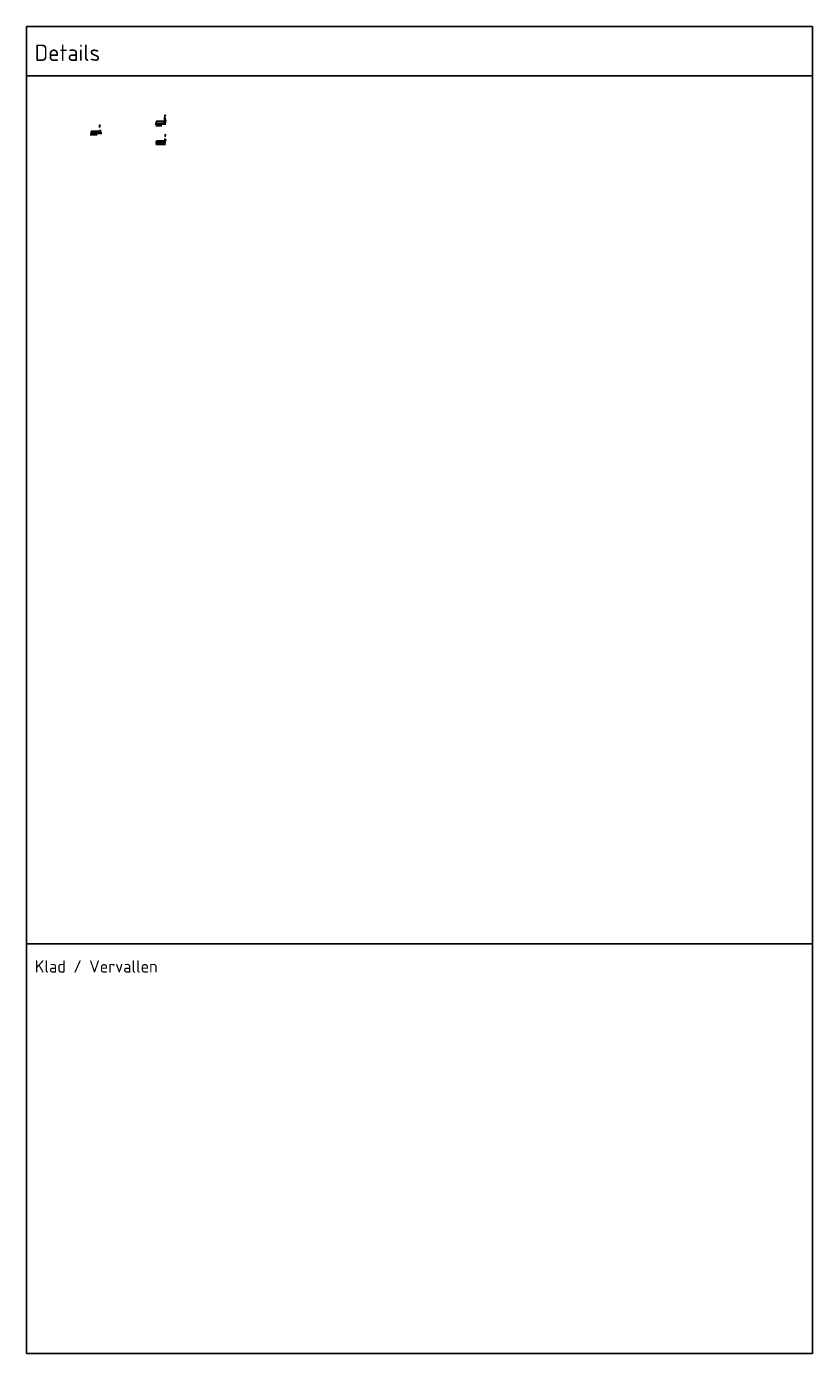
# Model space of a CAD drawing. Header units: metres. Extents: x 186340 to 190086, y 444329 to 445139.
# Tile 62 of 62: x 189010 to 189490, y 444329 to 445139. Entities that reach past the tile are written whole.
import ezdxf
from ezdxf.enums import TextEntityAlignment as Align

# ---------------------------------------------------------------- set-up
doc = ezdxf.new("R2010")
doc.units = ezdxf.units.M
doc.layers.get('Defpoints').update_dxf_attribs({"color": 5, "lineweight": 25})
for name, color, linetype, lineweight in [('B-WE-OG-TERREIN_ERF-SD', 253, 'Continuous', 25), ('N-WE-AM-CONSTRUCTIELIJN-G', 30, 'Continuous', 25), ('N-WE-VH-ONTWERPLIJN-GD', 7, 'Continuous', 25), ('X-XX-AL-MAATVOERING-M', 7, 'Continuous', 18), ('X-XX-AL-T18D', 10, 'Continuous', 18), ('X-XX-AL-T35D', 50, 'Continuous', 35)]:
    doc.layers.add(name, color=color, linetype=linetype, lineweight=lineweight)
doc.layers.add('X-XX-AL-HULPLIJN-G', color=7, linetype='Continuous', lineweight=18, true_color=0xff7f9f, plot=False)
doc.layers.add('X-XX-AL-TEKENBLADINDELING-S', color=7, linetype='Continuous', lineweight=25, plot=False)
doc.styles.add('NLCS-ISO', font='NLCS-ISO.ttf')
doc.styles.add('NLCS-ISO-M50-T18', font='NLCS-ISO.ttf', dxfattribs={"height": 0.09000000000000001})
doc.styles.add('NLCS-ISO-M50-T35', font='NLCS-ISO.ttf', dxfattribs={"height": 0.175})
doc.dimstyles.new('NLCS-M50-T18-PIJL_L2_H1', dxfattribs={"dimscale": 0.05, "dimtxt": 0.09000000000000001, "dimasz": 1.8, "dimexe": 2, "dimexo": 2, "dimgap": 0.7, "dimtad": 1, "dimzin": 0, "dimdsep": 46, "dimtxsty": 'NLCS-ISO-M50-T18', "dimcen": 0, "dimdle": 2, "dimclrd": 256, "dimclre": 256, "dimclrt": 256, "dimadec": 1, "dimazin": 0, "dimtfac": 1, "dimtofl": 0, "dimtmove": 0, "dimatfit": 3, "dimfxl": 2, "dimfxlon": 1, "dimtfill": 1, "dimtfillclr": 256, "dimtolj": 1, "dimtzin": 0, "dimlwd": -1, "dimlwe": -1, "dimarcsym": 0})

# ---------------------------------------------------------------- blocks, each defined once
blk = doc.blocks.new('BLADINDELING_VAKKEN')
at = {"layer": 'X-XX-AL-TEKENBLADINDELING-S', "flags": 128}
for points in [[(1005, 0), (1485, 0), (1485, -560), (1005, -560)], [(1005, -560), (1485, -560), (1485, -810), (1005, -810)]]:
    blk.add_lwpolyline(points, close=True, dxfattribs=at)
blk.add_lwpolyline([(1005, -30), (1485, -30)], dxfattribs=at)
at = {"layer": 'X-XX-AL-TEKENBLADINDELING-S', "style": 'NLCS-ISO'}
blk.add_text('Details', height=10, dxfattribs=at).set_placement((1010, -21))
blk.add_text('Klad / Vervallen', height=7.5, dxfattribs=at).set_placement((1010, -570), align=Align.TOP_LEFT)
blk = doc.blocks.new('#TEKENBLADINDELING')
at = {"layer": 'X-XX-AL-TEKENBLADINDELING-S'}
blk.add_blockref('BLADINDELING_VAKKEN', (0, 0), dxfattribs=at)
blk = doc.blocks.new('*D106')
at = {"layer": 'X-XX-AL-MAATVOERING-M', "transparency": 16777216}
for p, q in [((189094.1895203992, 445079.9498682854), (189094.1895203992, 445079.7498682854)), ((189094.2795203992, 445079.8498682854), (189094.5995203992, 445079.8498682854)), ((189094.6895203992, 445079.9498682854), (189094.6895203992, 445079.7498682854))]:
    blk.add_line(p, q, dxfattribs=at)
for points in [[(189094.2795203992, 445079.8648682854), (189094.2795203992, 445079.8348682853), (189094.1895203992, 445079.8498682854)], [(189094.5995203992, 445079.8648682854), (189094.5995203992, 445079.8348682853), (189094.6895203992, 445079.8498682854)]]:
    blk.add_solid(points, dxfattribs=at)
at = {"layer": 'X-XX-AL-MAATVOERING-M', "transparency": 16777216, "insert": (189094.4395203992, 445079.9298682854), "char_height": 0.09000000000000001, "attachment_point": 5, "style": 'NLCS-ISO-M50-T18', "bg_fill": 3, "box_fill_scale": 1.1, "bg_fill_color": 256, "bg_fill_true_color": 13158600, "bg_fill_transparency": 0}
blk.add_mtext('\\A1;0.50', dxfattribs=at)
at = {"layer": 'Defpoints', "color": 0, "transparency": 16777216}
for p in [(189094.1895203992, 445081.326280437), (189094.6895203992, 445081.3262804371), (189094.6895203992, 445079.8498682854)]:
    blk.add_point(p, dxfattribs=at)
blk = doc.blocks.new('*D107')
at = {"layer": 'X-XX-AL-MAATVOERING-M', "transparency": 16777216}
for p, q in [((189089.5595203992, 445079.6998682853), (189089.5595203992, 445079.4998682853)), ((189089.6495203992, 445079.5998682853), (189094.5995203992, 445079.5998682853)), ((189094.6895203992, 445079.6998682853), (189094.6895203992, 445079.4998682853))]:
    blk.add_line(p, q, dxfattribs=at)
for points in [[(189089.6495203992, 445079.6148682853), (189089.6495203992, 445079.5848682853), (189089.5595203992, 445079.5998682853)], [(189094.5995203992, 445079.6148682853), (189094.5995203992, 445079.5848682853), (189094.6895203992, 445079.5998682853)]]:
    blk.add_solid(points, dxfattribs=at)
at = {"layer": 'X-XX-AL-MAATVOERING-M', "transparency": 16777216, "insert": (189092.1245203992, 445079.6798682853), "char_height": 0.09000000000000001, "attachment_point": 5, "style": 'NLCS-ISO-M50-T18', "bg_fill": 3, "box_fill_scale": 1.1, "bg_fill_color": 256, "bg_fill_true_color": 13158600, "bg_fill_transparency": 0}
blk.add_mtext('\\A1;5.13', dxfattribs=at)
at = {"layer": 'Defpoints', "color": 0, "transparency": 16777216}
for p in [(189089.5595203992, 445081.326280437), (189094.6895203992, 445081.326280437), (189094.6895203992, 445079.5998682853)]:
    blk.add_point(p, dxfattribs=at)
blk = doc.blocks.new('*D108')
at = {"layer": 'X-XX-AL-MAATVOERING-M', "transparency": 16777216}
for p, q in [((189089.5595203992, 445079.9498682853), (189089.5595203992, 445079.7498682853)), ((189094.0995203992, 445079.8498682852), (189089.6495203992, 445079.8498682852)), ((189094.1895203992, 445079.9498682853), (189094.1895203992, 445079.7498682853))]:
    blk.add_line(p, q, dxfattribs=at)
for points in [[(189089.6495203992, 445079.8648682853), (189089.6495203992, 445079.8348682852), (189089.5595203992, 445079.8498682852)], [(189094.0995203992, 445079.8648682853), (189094.0995203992, 445079.8348682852), (189094.1895203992, 445079.8498682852)]]:
    blk.add_solid(points, dxfattribs=at)
at = {"layer": 'X-XX-AL-MAATVOERING-M', "transparency": 16777216, "insert": (189091.8745203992, 445079.9298682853), "char_height": 0.09000000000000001, "attachment_point": 5, "style": 'NLCS-ISO-M50-T18', "bg_fill": 3, "box_fill_scale": 1.1, "bg_fill_color": 256, "bg_fill_true_color": 13158600, "bg_fill_transparency": 0}
blk.add_mtext('\\A1;4.63', dxfattribs=at)
at = {"layer": 'Defpoints', "color": 0, "transparency": 16777216}
for p in [(189089.5595203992, 445081.326280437), (189089.5595203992, 445079.8498682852), (189094.1895203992, 445081.326280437)]:
    blk.add_point(p, dxfattribs=at)
blk = doc.blocks.new('*D109')
at = {"layer": 'X-XX-AL-MAATVOERING-M', "transparency": 16777216}
for p, q in [((189094.6895203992, 445080.8140831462), (189094.6895203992, 445080.6140831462)), ((189094.7795203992, 445080.7140831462), (189094.8995203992, 445080.7140831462)), ((189094.9895203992, 445080.8140831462), (189094.9895203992, 445080.6140831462))]:
    blk.add_line(p, q, dxfattribs=at)
for points in [[(189094.7795203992, 445080.7290831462), (189094.7795203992, 445080.6990831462), (189094.6895203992, 445080.7140831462)], [(189094.8995203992, 445080.7290831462), (189094.8995203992, 445080.6990831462), (189094.9895203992, 445080.7140831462)]]:
    blk.add_solid(points, dxfattribs=at)
at = {"layer": 'X-XX-AL-MAATVOERING-M', "transparency": 16777216, "insert": (189094.8395203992, 445080.7940831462), "char_height": 0.09000000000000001, "attachment_point": 5, "style": 'NLCS-ISO-M50-T18', "bg_fill": 3, "box_fill_scale": 1.1, "bg_fill_color": 256, "bg_fill_true_color": 13158600, "bg_fill_transparency": 0}
blk.add_mtext('\\A1;0.30', dxfattribs=at)
at = {"layer": 'Defpoints', "color": 0, "transparency": 16777216}
for p in [(189094.6895203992, 445081.326280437), (189094.9895203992, 445081.326280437), (189094.9895203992, 445080.7140831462)]:
    blk.add_point(p, dxfattribs=at)
blk = doc.blocks.new('*D110')
at = {"layer": 'X-XX-AL-MAATVOERING-M', "transparency": 16777216}
for p, q in [((189094.3895203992, 445080.4794920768), (189094.3895203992, 445080.2794920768)), ((189094.4795203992, 445080.3794920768), (189095.1995203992, 445080.3794920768)), ((189095.2895203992, 445080.4794920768), (189095.2895203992, 445080.2794920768))]:
    blk.add_line(p, q, dxfattribs=at)
for points in [[(189094.4795203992, 445080.3944920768), (189094.4795203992, 445080.3644920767), (189094.3895203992, 445080.3794920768)], [(189095.1995203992, 445080.3944920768), (189095.1995203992, 445080.3644920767), (189095.2895203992, 445080.3794920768)]]:
    blk.add_solid(points, dxfattribs=at)
at = {"layer": 'X-XX-AL-MAATVOERING-M', "transparency": 16777216, "insert": (189094.8395203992, 445080.4594920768), "char_height": 0.09000000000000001, "attachment_point": 5, "style": 'NLCS-ISO-M50-T18', "bg_fill": 3, "box_fill_scale": 1.1, "bg_fill_color": 256, "bg_fill_true_color": 13158600, "bg_fill_transparency": 0}
blk.add_mtext('\\A1;0.90', dxfattribs=at)
at = {"layer": 'Defpoints', "color": 0, "transparency": 16777216}
for p in [(189094.3895203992, 445080.601280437), (189095.2895203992, 445080.601280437), (189095.2895203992, 445080.3794920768)]:
    blk.add_point(p, dxfattribs=at)
blk = doc.blocks.new('*D111')
at = {"layer": 'X-XX-AL-MAATVOERING-M', "transparency": 16777216}
for p, q in [((189094.5995203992, 445079.8498682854), (189094.5095203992, 445079.8498682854)), ((189094.6895203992, 445079.9498682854), (189094.6895203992, 445079.7498682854)), ((189094.8395203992, 445079.9498682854), (189094.8395203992, 445079.7498682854)), ((189094.9295203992, 445079.8498682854), (189095.2695203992, 445079.8498682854))]:
    blk.add_line(p, q, dxfattribs=at)
for points in [[(189094.5995203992, 445079.8648682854), (189094.5995203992, 445079.8348682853), (189094.6895203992, 445079.8498682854)], [(189094.9295203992, 445079.8648682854), (189094.9295203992, 445079.8348682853), (189094.8395203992, 445079.8498682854)]]:
    blk.add_solid(points, dxfattribs=at)
at = {"layer": 'X-XX-AL-MAATVOERING-M', "transparency": 16777216, "insert": (189095.1445203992, 445079.9298682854), "char_height": 0.09000000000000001, "attachment_point": 5, "style": 'NLCS-ISO-M50-T18', "bg_fill": 3, "box_fill_scale": 1.1, "bg_fill_color": 256, "bg_fill_true_color": 13158600, "bg_fill_transparency": 0}
blk.add_mtext('\\A1;0.15', dxfattribs=at)
at = {"layer": 'Defpoints', "color": 0, "transparency": 16777216}
for p in [(189094.6895203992, 445083.651280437), (189094.8395203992, 445083.651280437), (189094.8395203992, 445079.8498682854)]:
    blk.add_point(p, dxfattribs=at)
blk = doc.blocks.new('*D112')
at = {"layer": 'X-XX-AL-MAATVOERING-M', "transparency": 16777216}
for p, q in [((189089.5595203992, 445079.4498682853), (189089.5595203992, 445079.2498682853)), ((189094.7495203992, 445079.3498682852), (189089.6495203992, 445079.3498682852)), ((189094.8395203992, 445079.4498682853), (189094.8395203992, 445079.2498682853))]:
    blk.add_line(p, q, dxfattribs=at)
for points in [[(189089.6495203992, 445079.3648682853), (189089.6495203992, 445079.3348682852), (189089.5595203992, 445079.3498682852)], [(189094.7495203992, 445079.3648682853), (189094.7495203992, 445079.3348682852), (189094.8395203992, 445079.3498682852)]]:
    blk.add_solid(points, dxfattribs=at)
at = {"layer": 'X-XX-AL-MAATVOERING-M', "transparency": 16777216, "insert": (189092.1995203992, 445079.4298682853), "char_height": 0.09000000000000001, "attachment_point": 5, "style": 'NLCS-ISO-M50-T18', "bg_fill": 3, "box_fill_scale": 1.1, "bg_fill_color": 256, "bg_fill_true_color": 13158600, "bg_fill_transparency": 0}
blk.add_mtext('\\A1;5.28', dxfattribs=at)
at = {"layer": 'Defpoints', "color": 0, "transparency": 16777216}
for p in [(189089.5595203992, 445079.7498682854), (189089.5595203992, 445079.3498682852), (189094.8395203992, 445079.7498682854)]:
    blk.add_point(p, dxfattribs=at)
blk = doc.blocks.new('*D113')
at = {"layer": 'X-XX-AL-MAATVOERING-M', "transparency": 16777216}
for p, q in [((189054.7995203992, 445074.3193761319), (189054.7095203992, 445074.3193761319)), ((189054.8895203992, 445074.4193761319), (189054.8895203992, 445074.2193761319)), ((189054.9395203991, 445074.4193761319), (189054.9395203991, 445074.2193761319)), ((189055.0295203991, 445074.3193761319), (189055.3875203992, 445074.3193761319))]:
    blk.add_line(p, q, dxfattribs=at)
for points in [[(189054.7995203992, 445074.3343761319), (189054.7995203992, 445074.3043761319), (189054.8895203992, 445074.3193761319)], [(189055.0295203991, 445074.3343761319), (189055.0295203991, 445074.3043761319), (189054.9395203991, 445074.3193761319)]]:
    blk.add_solid(points, dxfattribs=at)
at = {"layer": 'X-XX-AL-MAATVOERING-M', "transparency": 16777216, "insert": (189055.2535203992, 445074.3993761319), "char_height": 0.09000000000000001, "attachment_point": 5, "style": 'NLCS-ISO-M50-T18', "bg_fill": 3, "box_fill_scale": 1.1, "bg_fill_color": 256, "bg_fill_true_color": 13158600, "bg_fill_transparency": 0}
blk.add_mtext('\\A1;0.05', dxfattribs=at)
at = {"layer": 'Defpoints', "color": 0, "transparency": 16777216}
for p in [(189054.8895203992, 445074.5693761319), (189054.9395203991, 445074.5693761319), (189054.9395203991, 445074.3193761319)]:
    blk.add_point(p, dxfattribs=at)
blk = doc.blocks.new('*D114')
at = {"layer": 'X-XX-AL-MAATVOERING-M', "transparency": 16777216}
for p, q in [((189054.3895203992, 445074.4193761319), (189054.3895203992, 445074.2193761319)), ((189054.7995203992, 445074.3193761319), (189054.4795203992, 445074.3193761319)), ((189054.8895203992, 445074.4193761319), (189054.8895203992, 445074.2193761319))]:
    blk.add_line(p, q, dxfattribs=at)
for points in [[(189054.4795203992, 445074.3343761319), (189054.4795203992, 445074.3043761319), (189054.3895203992, 445074.3193761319)], [(189054.7995203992, 445074.3343761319), (189054.7995203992, 445074.3043761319), (189054.8895203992, 445074.3193761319)]]:
    blk.add_solid(points, dxfattribs=at)
at = {"layer": 'X-XX-AL-MAATVOERING-M', "transparency": 16777216, "insert": (189054.6395203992, 445074.3993761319), "char_height": 0.09000000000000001, "attachment_point": 5, "style": 'NLCS-ISO-M50-T18', "bg_fill": 3, "box_fill_scale": 1.1, "bg_fill_color": 256, "bg_fill_true_color": 13158600, "bg_fill_transparency": 0}
blk.add_mtext('\\A1;0.50', dxfattribs=at)
at = {"layer": 'Defpoints', "color": 0, "transparency": 16777216}
for p in [(189054.3895203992, 445074.5693761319), (189054.3895203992, 445074.3193761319), (189054.8895203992, 445074.5693761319)]:
    blk.add_point(p, dxfattribs=at)
blk = doc.blocks.new('*D115')
at = {"layer": 'X-XX-AL-MAATVOERING-M', "transparency": 16777216}
for p, q in [((189049.7595203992, 445074.4193761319), (189049.7595203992, 445074.2193761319)), ((189054.2995203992, 445074.3193761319), (189049.8495203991, 445074.3193761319)), ((189054.3895203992, 445074.4193761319), (189054.3895203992, 445074.2193761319))]:
    blk.add_line(p, q, dxfattribs=at)
for points in [[(189049.8495203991, 445074.3343761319), (189049.8495203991, 445074.3043761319), (189049.7595203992, 445074.3193761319)], [(189054.2995203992, 445074.3343761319), (189054.2995203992, 445074.3043761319), (189054.3895203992, 445074.3193761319)]]:
    blk.add_solid(points, dxfattribs=at)
at = {"layer": 'X-XX-AL-MAATVOERING-M', "transparency": 16777216, "insert": (189052.0745203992, 445074.3993761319), "char_height": 0.09000000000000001, "attachment_point": 5, "style": 'NLCS-ISO-M50-T18', "bg_fill": 3, "box_fill_scale": 1.1, "bg_fill_color": 256, "bg_fill_true_color": 13158600, "bg_fill_transparency": 0}
blk.add_mtext('\\A1;4.63', dxfattribs=at)
at = {"layer": 'Defpoints', "color": 0, "transparency": 16777216}
for p in [(189049.7595203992, 445074.6193499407), (189049.7595203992, 445074.3193761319), (189054.3895203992, 445074.5693761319)]:
    blk.add_point(p, dxfattribs=at)
blk = doc.blocks.new('*D116')
at = {"layer": 'X-XX-AL-MAATVOERING-M', "transparency": 16777216}
for p, q in [((189049.7595203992, 445074.1693761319), (189049.7595203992, 445073.9693761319)), ((189049.8495203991, 445074.0693761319), (189054.7995203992, 445074.0693761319)), ((189054.8895203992, 445074.1693761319), (189054.8895203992, 445073.9693761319))]:
    blk.add_line(p, q, dxfattribs=at)
for points in [[(189049.8495203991, 445074.0843761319), (189049.8495203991, 445074.0543761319), (189049.7595203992, 445074.0693761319)], [(189054.7995203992, 445074.0843761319), (189054.7995203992, 445074.0543761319), (189054.8895203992, 445074.0693761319)]]:
    blk.add_solid(points, dxfattribs=at)
at = {"layer": 'X-XX-AL-MAATVOERING-M', "transparency": 16777216, "insert": (189052.3245203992, 445074.1493761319), "char_height": 0.09000000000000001, "attachment_point": 5, "style": 'NLCS-ISO-M50-T18', "bg_fill": 3, "box_fill_scale": 1.1, "bg_fill_color": 256, "bg_fill_true_color": 13158600, "bg_fill_transparency": 0}
blk.add_mtext('\\A1;5.13', dxfattribs=at)
at = {"layer": 'Defpoints', "color": 0, "transparency": 16777216}
for p in [(189049.7595203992, 445074.3193761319), (189054.8895203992, 445074.3193761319), (189054.8895203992, 445074.0693761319)]:
    blk.add_point(p, dxfattribs=at)
blk = doc.blocks.new('*D117')
at = {"layer": 'X-XX-AL-MAATVOERING-M', "transparency": 16777216}
for p, q in [((189049.7595203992, 445073.919376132), (189049.7595203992, 445073.719376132)), ((189054.8495203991, 445073.8193761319), (189049.8495203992, 445073.8193761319)), ((189054.9395203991, 445073.919376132), (189054.9395203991, 445073.719376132))]:
    blk.add_line(p, q, dxfattribs=at)
for points in [[(189049.8495203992, 445073.8343761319), (189049.8495203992, 445073.8043761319), (189049.7595203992, 445073.8193761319)], [(189054.8495203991, 445073.8343761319), (189054.8495203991, 445073.8043761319), (189054.9395203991, 445073.8193761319)]]:
    blk.add_solid(points, dxfattribs=at)
at = {"layer": 'X-XX-AL-MAATVOERING-M', "transparency": 16777216, "insert": (189052.3495203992, 445073.8993761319), "char_height": 0.09000000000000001, "attachment_point": 5, "style": 'NLCS-ISO-M50-T18', "bg_fill": 3, "box_fill_scale": 1.1, "bg_fill_color": 256, "bg_fill_true_color": 13158600, "bg_fill_transparency": 0}
blk.add_mtext('\\A1;5.18', dxfattribs=at)
at = {"layer": 'Defpoints', "color": 0, "transparency": 16777216}
for p in [(189049.7595203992, 445074.0693761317), (189049.7595203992, 445073.8193761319), (189054.9395203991, 445074.0693761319)]:
    blk.add_point(p, dxfattribs=at)
blk = doc.blocks.new('*D118')
at = {"layer": 'X-XX-AL-MAATVOERING-M', "transparency": 16777216}
for p, q in [((189094.7995203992, 445068.4031138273), (189094.7095203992, 445068.4031138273)), ((189094.8895203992, 445068.5031138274), (189094.8895203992, 445068.3031138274)), ((189094.9895203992, 445068.5031138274), (189094.9895203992, 445068.3031138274)), ((189095.0795203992, 445068.4031138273), (189095.4195203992, 445068.4031138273))]:
    blk.add_line(p, q, dxfattribs=at)
for points in [[(189094.7995203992, 445068.4181138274), (189094.7995203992, 445068.3881138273), (189094.8895203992, 445068.4031138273)], [(189095.0795203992, 445068.4181138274), (189095.0795203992, 445068.3881138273), (189094.9895203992, 445068.4031138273)]]:
    blk.add_solid(points, dxfattribs=at)
at = {"layer": 'X-XX-AL-MAATVOERING-M', "transparency": 16777216, "insert": (189095.2945203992, 445068.4831138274), "char_height": 0.09000000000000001, "attachment_point": 5, "style": 'NLCS-ISO-M50-T18', "bg_fill": 3, "box_fill_scale": 1.1, "bg_fill_color": 256, "bg_fill_true_color": 13158600, "bg_fill_transparency": 0}
blk.add_mtext('\\A1;0.10', dxfattribs=at)
at = {"layer": 'Defpoints', "color": 0, "transparency": 16777216}
for p in [(189094.8895203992, 445069.6765172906), (189094.9895203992, 445069.6765172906), (189094.9895203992, 445068.4031138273)]:
    blk.add_point(p, dxfattribs=at)
blk = doc.blocks.new('*D119')
at = {"layer": 'X-XX-AL-MAATVOERING-M', "transparency": 16777216}
for p, q in [((189094.3895203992, 445068.5031138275), (189094.3895203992, 445068.3031138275)), ((189094.7995203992, 445068.4031138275), (189094.4795203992, 445068.4031138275)), ((189094.8895203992, 445068.5031138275), (189094.8895203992, 445068.3031138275))]:
    blk.add_line(p, q, dxfattribs=at)
for points in [[(189094.4795203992, 445068.4181138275), (189094.4795203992, 445068.3881138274), (189094.3895203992, 445068.4031138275)], [(189094.7995203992, 445068.4181138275), (189094.7995203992, 445068.3881138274), (189094.8895203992, 445068.4031138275)]]:
    blk.add_solid(points, dxfattribs=at)
at = {"layer": 'X-XX-AL-MAATVOERING-M', "transparency": 16777216, "insert": (189094.6395203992, 445068.4831138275), "char_height": 0.09000000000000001, "attachment_point": 5, "style": 'NLCS-ISO-M50-T18', "bg_fill": 3, "box_fill_scale": 1.1, "bg_fill_color": 256, "bg_fill_true_color": 13158600, "bg_fill_transparency": 0}
blk.add_mtext('\\A1;0.50', dxfattribs=at)
at = {"layer": 'Defpoints', "color": 0, "transparency": 16777216}
for p in [(189094.3895203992, 445069.3515172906), (189094.3895203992, 445068.4031138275), (189094.8895203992, 445069.3515172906)]:
    blk.add_point(p, dxfattribs=at)
blk = doc.blocks.new('*D120')
at = {"layer": 'X-XX-AL-MAATVOERING-M', "transparency": 16777216}
for p, q in [((189089.7595203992, 445068.5031138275), (189089.7595203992, 445068.3031138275)), ((189094.2995203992, 445068.4031138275), (189089.8495203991, 445068.4031138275)), ((189094.3895203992, 445068.5031138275), (189094.3895203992, 445068.3031138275))]:
    blk.add_line(p, q, dxfattribs=at)
for points in [[(189089.8495203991, 445068.4181138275), (189089.8495203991, 445068.3881138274), (189089.7595203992, 445068.4031138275)], [(189094.2995203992, 445068.4181138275), (189094.2995203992, 445068.3881138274), (189094.3895203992, 445068.4031138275)]]:
    blk.add_solid(points, dxfattribs=at)
at = {"layer": 'X-XX-AL-MAATVOERING-M', "transparency": 16777216, "insert": (189092.0745203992, 445068.4831138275), "char_height": 0.09000000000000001, "attachment_point": 5, "style": 'NLCS-ISO-M50-T18', "bg_fill": 3, "box_fill_scale": 1.1, "bg_fill_color": 256, "bg_fill_true_color": 13158600, "bg_fill_transparency": 0}
blk.add_mtext('\\A1;4.63', dxfattribs=at)
at = {"layer": 'Defpoints', "color": 0, "transparency": 16777216}
for p in [(189089.7595203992, 445069.2715172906), (189089.7595203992, 445068.4031138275), (189094.3895203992, 445069.2715172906)]:
    blk.add_point(p, dxfattribs=at)
blk = doc.blocks.new('*D121')
at = {"layer": 'X-XX-AL-MAATVOERING-M', "transparency": 16777216}
for p, q in [((189089.7595203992, 445068.2531138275), (189089.7595203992, 445068.0531138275)), ((189094.7995203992, 445068.1531138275), (189089.8495203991, 445068.1531138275)), ((189094.8895203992, 445068.2531138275), (189094.8895203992, 445068.0531138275))]:
    blk.add_line(p, q, dxfattribs=at)
for points in [[(189089.8495203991, 445068.1681138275), (189089.8495203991, 445068.1381138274), (189089.7595203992, 445068.1531138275)], [(189094.7995203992, 445068.1681138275), (189094.7995203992, 445068.1381138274), (189094.8895203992, 445068.1531138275)]]:
    blk.add_solid(points, dxfattribs=at)
at = {"layer": 'X-XX-AL-MAATVOERING-M', "transparency": 16777216, "insert": (189092.3245203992, 445068.2331138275), "char_height": 0.09000000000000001, "attachment_point": 5, "style": 'NLCS-ISO-M50-T18', "bg_fill": 3, "box_fill_scale": 1.1, "bg_fill_color": 256, "bg_fill_true_color": 13158600, "bg_fill_transparency": 0}
blk.add_mtext('\\A1;5.13', dxfattribs=at)
at = {"layer": 'Defpoints', "color": 0, "transparency": 16777216}
for p in [(189089.7595203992, 445068.4031138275), (189089.7595203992, 445068.1531138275), (189094.8895203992, 445068.4031138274)]:
    blk.add_point(p, dxfattribs=at)
blk = doc.blocks.new('*D122')
at = {"layer": 'X-XX-AL-MAATVOERING-M', "transparency": 16777216}
for p, q in [((189089.7595203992, 445068.0031138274), (189089.7595203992, 445067.8031138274)), ((189094.8995203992, 445067.9031138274), (189089.8495203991, 445067.9031138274)), ((189094.9895203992, 445068.0031138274), (189094.9895203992, 445067.8031138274))]:
    blk.add_line(p, q, dxfattribs=at)
for points in [[(189089.8495203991, 445067.9181138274), (189089.8495203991, 445067.8881138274), (189089.7595203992, 445067.9031138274)], [(189094.8995203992, 445067.9181138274), (189094.8995203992, 445067.8881138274), (189094.9895203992, 445067.9031138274)]]:
    blk.add_solid(points, dxfattribs=at)
at = {"layer": 'X-XX-AL-MAATVOERING-M', "transparency": 16777216, "insert": (189092.3745203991, 445067.9831138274), "char_height": 0.09000000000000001, "attachment_point": 5, "style": 'NLCS-ISO-M50-T18', "bg_fill": 3, "box_fill_scale": 1.1, "bg_fill_color": 256, "bg_fill_true_color": 13158600, "bg_fill_transparency": 0}
blk.add_mtext('\\A1;5.23', dxfattribs=at)
at = {"layer": 'Defpoints', "color": 0, "transparency": 16777216}
for p in [(189089.7595203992, 445068.1531138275), (189089.7595203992, 445067.9031138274), (189094.9895203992, 445068.1531138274)]:
    blk.add_point(p, dxfattribs=at)

msp = doc.modelspace()

# ---------------------------------------------------------------- linework, layer by layer
at = {"layer": 'B-WE-OG-TERREIN_ERF-SD'}
for points in [[(189054.9395203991, 445077.5379001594), (189054.9395203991, 445078.9644839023), (189055.3395203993, 445078.8144839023), (189054.9395203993, 445078.6644839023)], [(189094.8395203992, 445083.651280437), (189094.8395203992, 445085.0778641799), (189095.2395203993, 445084.9278641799), (189094.8395203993, 445084.7778641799)], [(189094.9895203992, 445071.6765172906), (189094.9895203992, 445073.1031010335), (189095.3895203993, 445072.9531010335), (189094.9895203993, 445072.8031010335)]]:
    msp.add_lwpolyline(points, dxfattribs=at)
at = {"layer": 'N-WE-VH-ONTWERPLIJN-GD'}
for p, q in [((189054.4895203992, 445074.8879001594), (189054.4895203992, 445074.7879001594)), ((189054.9895203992, 445075.5379001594), (189054.8895203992, 445075.5379001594)), ((189094.4895203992, 445069.0265172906), (189094.4895203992, 445068.9265172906)), ((189094.8895203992, 445069.6765172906), (189094.8895203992, 445070.4765172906)), ((189094.8895203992, 445070.4765172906), (189095.0895203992, 445070.4765172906)), ((189094.9895203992, 445069.6765172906), (189094.8895203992, 445069.6765172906)), ((189095.0895203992, 445069.6765172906), (189094.8895203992, 445069.6765172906)), ((189095.0895203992, 445070.4765172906), (189095.0895203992, 445069.6765172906))]:
    msp.add_line(p, q, dxfattribs=at)
at = {"layer": 'N-WE-VH-ONTWERPLIJN-GD', "flags": 128}
for points in [[(189094.1895203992, 445081.326280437), (189089.5595203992, 445081.326280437)], [(189094.1895203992, 445081.246280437), (189089.5595203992, 445081.246280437)], [(189094.6895203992, 445081.326280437), (189094.2895203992, 445081.326280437)], [(189094.6895203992, 445081.246280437), (189094.2895203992, 445081.246280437)], [(189094.9895203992, 445080.901280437), (189094.9895203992, 445083.651280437), (189094.6895203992, 445083.651280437), (189094.6895203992, 445080.901280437)], [(189094.9895203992, 445080.901280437), (189094.6895203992, 445080.901280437)], [(189094.9895203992, 445081.651280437), (189095.8606047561, 445081.651280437)], [(189054.3895203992, 445075.2129001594), (189049.7595203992, 445075.2129001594)], [(189054.3895203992, 445075.1329001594), (189049.7595203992, 445075.1329001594)], [(189054.4895203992, 445074.8879001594), (189054.8895203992, 445074.8879001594), (189054.8895203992, 445075.5379001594)], [(189054.8895203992, 445075.2129001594), (189054.4895203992, 445075.2129001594)], [(189054.8895203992, 445075.1329001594), (189054.4895203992, 445075.1329001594)], [(189054.9895203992, 445074.7879001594), (189054.4895203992, 445074.7879001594)], [(189054.9895203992, 445074.7879001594), (189054.9895203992, 445075.5379001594)], [(189054.9895203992, 445075.5379001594), (189055.8606047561, 445075.5379001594)], [(189094.3895203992, 445069.3515172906), (189089.7595203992, 445069.3515172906)], [(189094.3895203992, 445069.2715172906), (189089.7595203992, 445069.2715172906)], [(189094.4895203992, 445069.0265172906), (189094.8895203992, 445069.0265172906), (189094.8895203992, 445069.6765172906)], [(189094.8895203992, 445069.3515172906), (189094.4895203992, 445069.3515172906)], [(189094.8895203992, 445069.2715172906), (189094.4895203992, 445069.2715172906)], [(189094.9895203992, 445068.9265172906), (189094.4895203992, 445068.9265172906)], [(189094.9895203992, 445068.9265172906), (189094.9895203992, 445069.6765172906)], [(189094.9895203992, 445069.6765172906), (189095.8606047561, 445069.6765172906)]]:
    msp.add_lwpolyline(points, dxfattribs=at)
for points in [[(189094.1895203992, 445081.176280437), (189094.2895203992, 445081.176280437), (189094.2895203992, 445081.326280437, 0.9999999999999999), (189094.1895203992, 445081.326280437)], [(189054.3895203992, 445075.0629001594), (189054.4895203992, 445075.0629001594), (189054.4895203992, 445075.2129001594, 0.9999999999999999), (189054.3895203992, 445075.2129001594)], [(189094.3895203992, 445069.2015172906), (189094.4895203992, 445069.2015172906), (189094.4895203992, 445069.3515172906, 0.9999999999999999), (189094.3895203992, 445069.3515172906)]]:
    msp.add_lwpolyline(points, format="xyb", close=True, dxfattribs=at)
msp.add_lwpolyline([(189094.9895203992, 445080.901280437), (189095.2895203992, 445080.901280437), (189095.2895203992, 445080.601280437), (189094.3895203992, 445080.601280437), (189094.3895203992, 445080.901280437)], close=True, dxfattribs=at)
at = {"layer": 'N-WE-VH-ONTWERPLIJN-GD', "const_width": 0.02, "flags": 128}
for points in [[(189054.9395203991, 445075.5379001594), (189054.9395203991, 445077.5379001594)], [(189094.9895203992, 445070.4765172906), (189094.9895203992, 445071.6765172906)]]:
    msp.add_lwpolyline(points, dxfattribs=at)
at = {"layer": 'X-XX-AL-HULPLIJN-G'}
for p, q in [((189049.4022123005, 445074.5693761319), (189056.307243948, 445074.5693761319)), ((189049.4022123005, 445074.3193761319), (189056.307243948, 445074.3193761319)), ((189049.4022123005, 445074.0693761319), (189056.307243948, 445074.0693761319)), ((189049.4022123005, 445073.8193761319), (189056.307243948, 445073.8193761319)), ((189049.7595203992, 445075.1329001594), (189049.7595203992, 445073.8193761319)), ((189054.3895203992, 445075.0629001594), (189054.3895203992, 445073.8193761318)), ((189054.8895203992, 445075.2129001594), (189054.8895203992, 445073.8193761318)), ((189054.9395203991, 445075.5379001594), (189054.9395203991, 445073.8193761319)), ((189095.4118029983, 445068.6531138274), (189089.2021472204, 445068.6531138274)), ((189095.4118029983, 445068.4031138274), (189089.2021472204, 445068.4031138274)), ((189095.4118029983, 445068.1531138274), (189089.2021472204, 445068.1531138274)), ((189095.4118029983, 445067.9031138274), (189089.2021472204, 445067.9031138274)), ((189089.7595203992, 445069.3515172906), (189089.7595203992, 445067.5975027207)), ((189094.3895203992, 445069.2015172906), (189094.3895203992, 445067.69420055)), ((189094.8895203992, 445069.0265172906), (189094.8895203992, 445067.686141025)), ((189094.9895203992, 445070.4765172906), (189094.9895203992, 445067.69420055))]:
    msp.add_line(p, q, dxfattribs=at)

# ---------------------------------------------------------------- block references
at = {"layer": 'N-WE-AM-CONSTRUCTIELIJN-G'}
msp.add_blockref('#TEKENBLADINDELING', (188005.3614410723, 445139.0879927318), dxfattribs=at)

# ---------------------------------------------------------------- next in the draw order: dimensions: what is measured, and where the dimension line sits
at = {"layer": 'X-XX-AL-MAATVOERING-M'}
for base, p1, p2, picture, middle in [((189094.6895203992, 445079.8498682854), (189094.1895203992, 445081.326280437), (189094.6895203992, 445081.3262804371), '*D106', (189094.4395203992, 445079.9298682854)), ((189054.9395203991, 445074.3193761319), (189054.8895203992, 445074.5693761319), (189054.9395203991, 445074.5693761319), '*D113', (189055.2535203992, 445074.3993761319)), ((189094.9895203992, 445068.4031138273), (189094.8895203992, 445069.6765172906), (189094.9895203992, 445069.6765172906), '*D118', (189095.2945203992, 445068.4831138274))]:
    dim = msp.add_linear_dim(base=base, p1=p1, p2=p2, dimstyle='NLCS-M50-T18-PIJL_L2_H1', dxfattribs=at)
    dim.commit()
    dim.dimension.update_dxf_attribs({"geometry": picture, "text_midpoint": middle})

# ---------------------------------------------------------------- next in the draw order: dimensions: what is measured, and where the dimension line sits
for base, p1, p2, picture, middle in [((189094.6895203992, 445079.5998682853), (189089.5595203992, 445081.326280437), (189094.6895203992, 445081.326280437), '*D107', (189092.1245203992, 445079.6798682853)), ((189054.3895203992, 445074.3193761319), (189054.8895203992, 445074.5693761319), (189054.3895203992, 445074.5693761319), '*D114', (189054.6395203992, 445074.3993761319)), ((189094.3895203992, 445068.4031138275), (189094.8895203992, 445069.3515172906), (189094.3895203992, 445069.3515172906), '*D119', (189094.6395203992, 445068.4831138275))]:
    dim = msp.add_linear_dim(base=base, p1=p1, p2=p2, dimstyle='NLCS-M50-T18-PIJL_L2_H1', dxfattribs=at)
    dim.commit()
    dim.dimension.update_dxf_attribs({"geometry": picture, "text_midpoint": middle})

# ---------------------------------------------------------------- next in the draw order: dimensions: what is measured, and where the dimension line sits
for base, p1, p2, picture, middle in [((189089.5595203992, 445079.8498682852), (189094.1895203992, 445081.326280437), (189089.5595203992, 445081.326280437), '*D108', (189091.8745203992, 445079.9298682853)), ((189049.7595203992, 445074.3193761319), (189054.3895203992, 445074.5693761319), (189049.7595203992, 445074.6193499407), '*D115', (189052.0745203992, 445074.3993761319)), ((189089.7595203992, 445068.4031138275), (189094.3895203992, 445069.2715172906), (189089.7595203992, 445069.2715172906), '*D120', (189092.0745203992, 445068.4831138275))]:
    dim = msp.add_linear_dim(base=base, p1=p1, p2=p2, dimstyle='NLCS-M50-T18-PIJL_L2_H1', dxfattribs=at)
    dim.commit()
    dim.dimension.update_dxf_attribs({"geometry": picture, "text_midpoint": middle})

# ---------------------------------------------------------------- next in the draw order: linework, layer by layer
at = {"layer": 'N-WE-VH-ONTWERPLIJN-GD'}
msp.add_line((189089.5595203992, 445081.326280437), (189089.5595203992, 445081.246280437), dxfattribs=at)
at = {"layer": 'X-XX-AL-HULPLIJN-G'}
msp.add_line((189089.5595203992, 445081.246280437), (189089.5595203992, 445079.3498682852), dxfattribs=at)

# ---------------------------------------------------------------- next in the draw order: dimensions: what is measured, and where the dimension line sits
at = {"layer": 'X-XX-AL-MAATVOERING-M'}
for base, p1, p2, picture, middle in [((189094.9895203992, 445080.7140831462), (189094.6895203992, 445081.326280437), (189094.9895203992, 445081.326280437), '*D109', (189094.8395203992, 445080.7940831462)), ((189054.8895203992, 445074.0693761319), (189049.7595203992, 445074.3193761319), (189054.8895203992, 445074.3193761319), '*D116', (189052.3245203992, 445074.1493761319)), ((189089.7595203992, 445068.1531138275), (189094.8895203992, 445068.4031138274), (189089.7595203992, 445068.4031138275), '*D121', (189092.3245203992, 445068.2331138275))]:
    dim = msp.add_linear_dim(base=base, p1=p1, p2=p2, dimstyle='NLCS-M50-T18-PIJL_L2_H1', dxfattribs=at)
    dim.commit()
    dim.dimension.update_dxf_attribs({"geometry": picture, "text_midpoint": middle})

# ---------------------------------------------------------------- next in the draw order: dimensions: what is measured, and where the dimension line sits
for base, p1, p2, picture, middle in [((189095.2895203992, 445080.3794920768), (189094.3895203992, 445080.601280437), (189095.2895203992, 445080.601280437), '*D110', (189094.8395203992, 445080.4594920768)), ((189049.7595203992, 445073.8193761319), (189054.9395203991, 445074.0693761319), (189049.7595203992, 445074.0693761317), '*D117', (189052.3495203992, 445073.8993761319)), ((189089.7595203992, 445067.9031138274), (189094.9895203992, 445068.1531138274), (189089.7595203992, 445068.1531138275), '*D122', (189092.3745203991, 445067.9831138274))]:
    dim = msp.add_linear_dim(base=base, p1=p1, p2=p2, dimstyle='NLCS-M50-T18-PIJL_L2_H1', dxfattribs=at)
    dim.commit()
    dim.dimension.update_dxf_attribs({"geometry": picture, "text_midpoint": middle})

# ---------------------------------------------------------------- next in the draw order: texts
at = {"layer": 'X-XX-AL-T18D', "char_height": 0.09000000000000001, "attachment_point": 1, "style": 'NLCS-ISO-M50-T18'}
for insert in [(189049.2759980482, 445073.091536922), (189089.2759980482, 445067.1109396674)]:
    msp.add_mtext_dynamic_manual_height_columns('schaal 1:50', width=6.957877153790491, gutter_width=0.5, heights=[0], dxfattribs=dict(at, insert=insert))
at = {"layer": 'X-XX-AL-T35D', "char_height": 0.175, "attachment_point": 1, "style": 'NLCS-ISO-M50-T35'}
for s, insert in [('{\\LDetail keerwand met gaashekwerk}', (189049.2759980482, 445073.4267532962)), ('{\\LDetail keerwand met metselwerk en staalmathek}', (189089.2759980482, 445067.4461560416))]:
    msp.add_mtext_dynamic_manual_height_columns(s, width=6.957877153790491, gutter_width=0.5, heights=[0], dxfattribs=dict(at, insert=insert))

# ---------------------------------------------------------------- next in the draw order: dimensions: what is measured, and where the dimension line sits
at = {"layer": 'X-XX-AL-MAATVOERING-M'}
dim = msp.add_linear_dim(base=(189094.8395203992, 445079.8498682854), p1=(189094.6895203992, 445083.651280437), p2=(189094.8395203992, 445083.651280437), dimstyle='NLCS-M50-T18-PIJL_L2_H1', dxfattribs=at)
dim.commit()
dim.dimension.update_dxf_attribs({"geometry": '*D111', "text_midpoint": (189095.1445203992, 445079.9298682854)})

# ---------------------------------------------------------------- next in the draw order: linework, layer by layer
at = {"layer": 'X-XX-AL-HULPLIJN-G'}
for p, q in [((189095.390745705, 445080.0998682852), (189088.994000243, 445080.0998682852)), ((189095.390745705, 445079.8498682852), (189088.994000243, 445079.8498682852)), ((189095.390745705, 445079.5998682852), (189088.994000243, 445079.5998682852)), ((189095.390745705, 445079.3498682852), (189088.994000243, 445079.3498682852)), ((189094.1895203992, 445081.326280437), (189094.1895203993, 445079.3498682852)), ((189094.6895203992, 445080.901280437), (189094.6895203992, 445079.3498682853)), ((189094.8395203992, 445080.601280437), (189094.8395203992, 445079.3498682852))]:
    msp.add_line(p, q, dxfattribs=at)

# ---------------------------------------------------------------- next in the draw order: dimensions: what is measured, and where the dimension line sits
at = {"layer": 'X-XX-AL-MAATVOERING-M'}
dim = msp.add_linear_dim(base=(189089.5595203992, 445079.3498682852), p1=(189094.8395203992, 445079.7498682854), p2=(189089.5595203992, 445079.7498682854), dimstyle='NLCS-M50-T18-PIJL_L2_H1', dxfattribs=at)
dim.commit()
dim.dimension.update_dxf_attribs({"geometry": '*D112', "text_midpoint": (189092.1995203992, 445079.4298682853)})

# ---------------------------------------------------------------- next in the draw order: texts
at = {"layer": 'X-XX-AL-T18D', "insert": (189089.2759980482, 445078.570976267), "char_height": 0.09000000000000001, "attachment_point": 1, "style": 'NLCS-ISO-M50-T18'}
msp.add_mtext_dynamic_manual_height_columns('schaal 1:50', width=6.957877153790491, gutter_width=0.5, heights=[0], dxfattribs=at)
at = {"layer": 'X-XX-AL-T35D', "insert": (189089.2759980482, 445078.9061926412), "char_height": 0.175, "attachment_point": 1, "style": 'NLCS-ISO-M50-T35'}
msp.add_mtext_dynamic_manual_height_columns('{\\LDetail Erfscheiding schanskorf}', width=6.957877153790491, gutter_width=0.5, heights=[0], dxfattribs=at)

doc.saveas('drawing.dxf')
